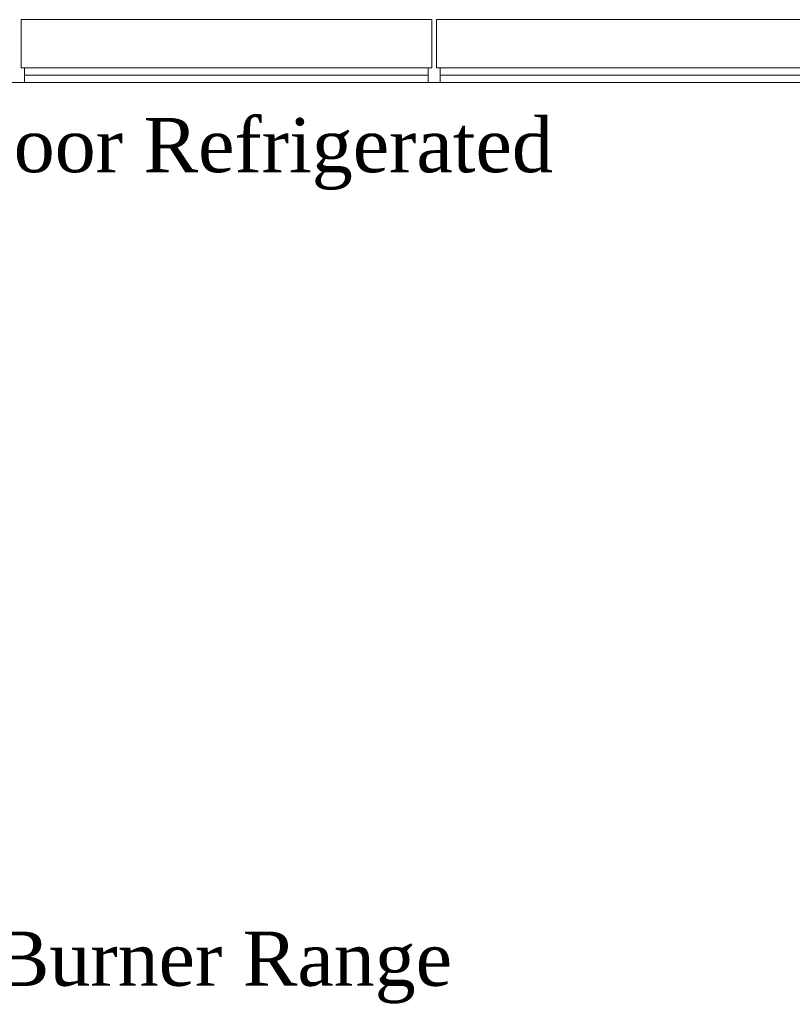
# Model space of a CAD drawing. Extents: x 3940905 to 4145695, y 925352 to 1109797.
# Tile 170 of 256: x 3953455 to 3954337, y 1099883 to 1101007. Entities that reach past the tile are written whole.
import ezdxf

# ---------------------------------------------------------------- set-up
doc = ezdxf.new("R2010")
doc.units = 0
doc.header["$LTSCALE"] = 750
doc.header["$MEASUREMENT"] = 0
doc.layers.add('CKD Equipments', color=252, linetype='CONTINUOUS', lineweight=0)
doc.layers.add('TEXT', color=7, linetype='CONTINUOUS')
doc.styles.add('TXT1', font='times.ttf')

msp = doc.modelspace()

# ---------------------------------------------------------------- linework, layer by layer
at = {"layer": 'CKD Equipments', "color": 8, "true_color": 0x808080}
for p, q in [((3953925.3, 1101007.5), (3953456.2, 1101007.5)), ((3953456.2, 1101007.5), (3953456.2, 1100952.5)), ((3953925.3, 1100952.5), (3953925.3, 1101007.5)), ((3954399.5, 1101007.5), (3953930.9, 1101007.5)), ((3953930.9, 1101007.5), (3953930.9, 1100952.5)), ((3953456.2, 1100952.5), (3953925.3, 1100952.5)), ((3953460.2, 1100935.7), (3953460.2, 1100952.5)), ((3953921.2, 1100935.7), (3953921.2, 1100952.5)), ((3953930.9, 1100952.5), (3954399.5, 1100952.5)), ((3953935, 1100935.7), (3953935, 1100952.5)), ((3953460.2, 1100943.9), (3953921.2, 1100943.9)), ((3953935, 1100943.9), (3954395.4, 1100943.9)), ((3953460.2, 1100935.7), (3953921.2, 1100935.7)), ((3953935, 1100935.7), (3954395.4, 1100935.7))]:
    msp.add_line(p, q, dxfattribs=at)
at = {"layer": 'CKD Equipments', "color": 252, "true_color": 0x989898}
msp.add_line((3954768.4, 1100935.7), (3952968.2, 1100935.7), dxfattribs=at)

# ---------------------------------------------------------------- texts
at = {"layer": 'TEXT', "char_height": 61.963, "width": 1204.096, "attachment_point": 1, "style": 'TXT1'}
for s, insert in [('3 Door Refrigerated ', (3953310.1, 1100895.2)), ('\\pxqc;Three Burner Range', (3952964.5, 1099965.8))]:
    msp.add_mtext(s, dxfattribs=dict(at, insert=insert))

doc.saveas('drawing.dxf')
